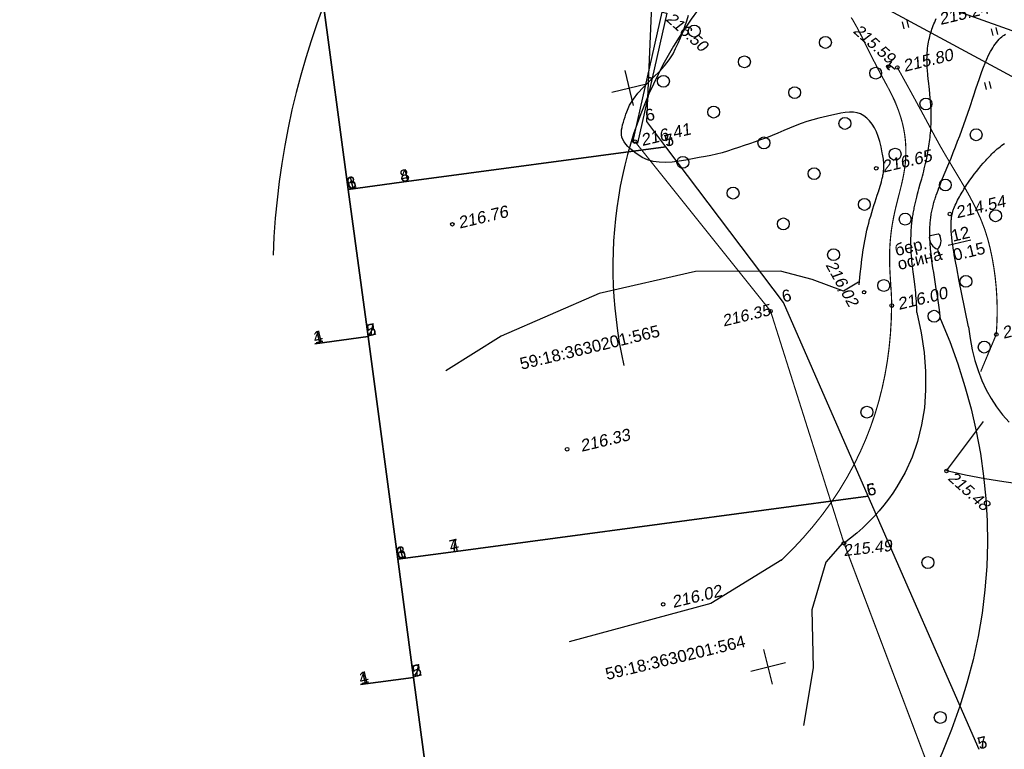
# Model space of a CAD drawing. Header units: millimetres. Extents: x -10 to 1169, y 1 to 1686.
# Tile 2 of 224: x 116 to 199, y 112 to 174. Entities that reach past the tile are written whole.
import ezdxf
from ezdxf.enums import TextEntityAlignment as Align

# ---------------------------------------------------------------- set-up
doc = ezdxf.new("R2010")
doc.units = ezdxf.units.MM
doc.linetypes.add('AHIDDEN1', pattern=[2, 0.5, -1.5])
for name, color, linetype in [('CONTURS', 7, 'Continuous'), ('COORDS', 7, 'Continuous'), ('IZOLINES', 32, 'Continuous'), ('PDIGIT', 170, 'Continuous'), ('PICKETS', 7, 'Continuous'), ('УЧАСТКИ', 7, 'Continuous')]:
    doc.layers.add(name, color=color, linetype=linetype)
doc.layers.add('СВЯЗЬ', color=170, linetype='Связь', lineweight=30)
doc.styles.get("Standard").update_dxf_attribs({"font": 'arial.ttf'})
doc.linetypes.add('Связь', pattern='A,12.5,[130,ltypeshp.shx,S=1,R=-30,X=0,Y=0.9],1,[130,ltypeshp.shx,S=1,R=-30,X=0,Y=0.9],1,[130,ltypeshp.shx,S=1,R=-30,X=0,Y=0.9],4.5', length=19)

# ---------------------------------------------------------------- blocks, each defined once
blk = doc.blocks.new('401')
at = {"layer": 'CONTURS'}
for p, q in [((0, 0), (0, 1.2)), ((0.8, 0), (0.8, 1.2))]:
    blk.add_line(p, q, dxfattribs=at)
blk = doc.blocks.new('390_2')
at = {"layer": 'CONTURS', "color": 7}
for p, q in [((0.7, 3.47), (-0.69, 3.47)), ((0, 1.06), (0, 0.03)), ((0.02, 0), (0.58, 0))]:
    blk.add_line(p, q, dxfattribs=at)
at = {"layer": 'CONTURS', "color": 7, "linetype": 'Continuous'}
for centre, radius, start, end in [((-0.65, 3.26), 0.22, 101.9408, 167.6983), ((-0.69, 3.45), 0.0195, 90, 101.9408), ((0.65, 3.26), 0.22, 12.3017, 76.9673), ((1.01, 2.72), 1.95, 167.2459, 239.376), ((-19.94, 7.46), 19.52, 347.2459, 347.6983), ((-1.01, 2.72), 1.95, 300.624, 12.7541), ((19.94, 7.46), 19.52, 192.3017, 192.7541)]:
    blk.add_arc(centre, radius, start, end, dxfattribs=at)
blk = doc.blocks.new('372')
at = {"layer": 'CONTURS'}
blk.add_circle((0, 0), 1, dxfattribs=at)
blk = doc.blocks.new('472')
at = {"layer": 'CONTURS'}
for p, q in [((-4.11, 0.36), (3.89, 0.36)), ((-4.11, -0.43), (-4.11, 0.36)), ((3.89, 0.36), (3.89, -0.43)), ((3.89, -0.43), (-4.11, -0.43))]:
    blk.add_line(p, q, dxfattribs=at)
blk = doc.blocks.new('84_2')
at = {"layer": 'CONTURS', "color": 7, "linetype": 'Continuous'}
for p, q in [((-1, 0), (-1, -0.51)), ((-0.99, 0), (0.38, 0)), ((-0.31, 0), (-0.31, -1.21))]:
    blk.add_line(p, q, dxfattribs=at)

msp = doc.modelspace()

# ---------------------------------------------------------------- linework, layer by layer
at = {"layer": 'CONTURS', "color": 42, "lineweight": -2}
msp.add_line((193.97095, 135.63251), (197.07602, 139.77629), dxfattribs=at)
at = {"layer": 'CONTURS', "linetype": 'AHIDDEN1', "const_width": 0.1, "flags": 128}
msp.add_lwpolyline([(198.14817, 147.10067), (198.19801, 147.92088), (198.22181, 148.73363), (198.21959, 149.53892), (198.19135, 150.33676), (198.13708, 151.12715), (198.05678, 151.91008), (197.95046, 152.68556), (197.81811, 153.45358), (197.65973, 154.21415), (197.47533, 154.96726), (197.19248, 155.88983), (196.84298, 156.79378), (196.4381, 157.68214), (195.98913, 158.55792), (195.50734, 159.42418), (195.00402, 160.28393), (194.49045, 161.14022), (193.9779, 161.99608), (193.47765, 162.85454), (193.00099, 163.71862), (192.6903, 164.30192), (192.37837, 164.88456), (192.06521, 165.46655), (191.75081, 166.04789), (191.43517, 166.62857), (191.1183, 167.2086), (190.80018, 167.78798), (190.48084, 168.3667), (190.16025, 168.94478), (189.83843, 169.52219)], dxfattribs=at)
at = {"layer": 'CONTURS', "linetype": 'AHIDDEN1'}
for points, const_width in [([(179.18647, 149.0587), (167.80298, 163.28796)], 0.1), ([(185.35905, 129.55506), (179.18647, 149.0587)], 0.09649), ([(198.14817, 147.10067), (196.83853, 143.97215)], 0.1), ([(185.35905, 129.55506), (192.74388, 110.0104)], 0.1)]:
    msp.add_lwpolyline(points, dxfattribs=dict(at, const_width=const_width))
at = {"layer": 'CONTURS'}
msp.add_lwpolyline([(194.09704, 154.58734), (196.01198, 155.04715)], dxfattribs=at)
at = {"layer": 'CONTURS', "color": 42, "linetype": 'Continuous', "flags": 128}
msp.add_lwpolyline([(200.36622, 134.50751), (198.77156, 134.71982), (197.17412, 134.97809), (195.57392, 135.28232), (193.97095, 135.63251)], dxfattribs=at)
at = {"layer": 'CONTURS', "lineweight": 30}
for centre, major_axis, ratio, start_param, end_param in [((214.9746, 146.72223), (-73.24687, 28.23378), 0.91082803, 5.24655082, 6.58642065), ((213.58849, 148.32883), (-45.21987, 17.53321), 0.8556701, 2.56698452, 6.79932219)]:
    msp.add_ellipse(centre, major_axis=major_axis, ratio=ratio, start_param=start_param, end_param=end_param, dxfattribs=at)
at = {"layer": 'COORDS', "lineweight": -2}
for p, q in [((167.66066, 166.33906), (166.96021, 169.25614)), ((165.85189, 167.44738), (168.76898, 168.14783)), ((179.33486, 117.72103), (178.63441, 120.63811)), ((177.52609, 118.82934), (180.44317, 119.5298))]:
    msp.add_line(p, q, dxfattribs=at)
at = {"layer": 'IZOLINES'}
for points in [[(188.57348, 162.36197), (188.47891, 162.85573), (188.36492, 163.31213), (188.2315, 163.73118), (188.07865, 164.11287), (187.90638, 164.4572), (187.71469, 164.76418), (187.50356, 165.0338), (187.27301, 165.26606), (187.02304, 165.46097), (186.75364, 165.61852), (186.47198, 165.72138), (186.15956, 165.77218), (185.82208, 165.77888), (185.46527, 165.74941), (185.09485, 165.69173), (184.71653, 165.61378), (184.33603, 165.52351), (183.95907, 165.42887), (183.59138, 165.3378), (183.23867, 165.25826), (182.73492, 165.13699), (182.23803, 164.9873), (181.7466, 164.81478), (181.25921, 164.62504), (180.77446, 164.42369), (180.29095, 164.21632), (179.80726, 164.00853), (179.32198, 163.80594), (178.83372, 163.61413), (178.34106, 163.43872), (177.88247, 163.28273), (177.42361, 163.1228), (176.96419, 162.96185), (176.50391, 162.80278), (176.04249, 162.64849), (175.57962, 162.50188), (175.11501, 162.36587), (174.64837, 162.24335), (174.1794, 162.13722), (173.70782, 162.05039), (173.17607, 161.95716), (172.62526, 161.85254), (172.06255, 161.74791), (171.49512, 161.65461), (170.93012, 161.58401), (170.37475, 161.54748), (169.83616, 161.55637), (169.32153, 161.62206), (168.83802, 161.75589), (168.39281, 161.96924), (168.19493, 162.09278), (167.98866, 162.22996), (167.77951, 162.37959), (167.57295, 162.54048), (167.37447, 162.71145), (167.18956, 162.89132), (167.0237, 163.07889), (166.88238, 163.27299), (166.7711, 163.47244), (166.69533, 163.67604), (166.66012, 163.86656), (166.65265, 164.0681), (166.66887, 164.27834), (166.70474, 164.49492), (166.75619, 164.71553), (166.8192, 164.93781), (166.88971, 165.15944), (166.96368, 165.37808), (167.03705, 165.5914), (167.10578, 165.79705), (167.34108, 166.35536), (167.65887, 166.87441), (168.04099, 167.36309), (168.46927, 167.83034), (168.92554, 168.28507), (169.39165, 168.73619), (169.84943, 169.19263), (170.28071, 169.6633), (170.66733, 170.15712), (170.99113, 170.683), (171.21316, 171.12044), (171.42457, 171.56784), (171.62441, 172.02397), (171.81172, 172.4876), (171.98553, 172.95747), (172.14491, 173.43236), (172.28888, 173.91103)], [(191.48695, 148.93986), (191.4808, 149.1778), (191.47117, 149.4156), (191.45825, 149.65324), (191.44218, 149.89066), (191.42316, 150.12786), (191.40147, 150.36482), (191.37744, 150.60154), (191.35144, 150.83805), (191.32387, 151.07438), (191.26569, 151.54666), (191.16483, 152.35461), (191.16472, 152.35553), (191.1645, 152.35737), (191.16465, 152.35542), (191.13765, 152.58429), (191.11181, 152.81329), (191.08752, 153.04245), (191.06506, 153.2718), (191.04471, 153.50134), (191.02672, 153.73106), (191.01133, 153.96096), (190.99876, 154.19102), (190.98921, 154.4212), (190.98289, 154.65148), (190.98099, 154.76665), (190.97995, 154.88182), (190.9798, 154.997), (190.98055, 155.11217), (190.98223, 155.22732), (190.98483, 155.34246), (190.98839, 155.45757), (190.9929, 155.57264), (190.99838, 155.68767), (191.00484, 155.80264), (191.01228, 155.91755), (191.02072, 156.03239), (191.03015, 156.14715), (191.04058, 156.26182), (191.052, 156.37639), (191.06442, 156.49086), (191.07782, 156.6052), (191.09221, 156.71943), (191.10758, 156.83353), (191.12391, 156.94748), (191.1412, 157.0613), (191.15942, 157.17496), (191.17856, 157.28848), (191.19859, 157.40183), (191.2195, 157.51503), (191.24125, 157.62806), (191.26383, 157.74093), (191.2872, 157.85363), (191.31132, 157.96618), (191.36169, 158.19079), (191.41462, 158.41479), (191.4698, 158.63825), (191.53661, 158.89873), (191.53649, 158.89838), (191.59265, 159.11108), (191.64977, 159.32353), (191.7656, 159.74799), (191.88142, 160.17245), (191.93857, 160.38488), (191.99486, 160.59754), (192.05004, 160.81049), (192.10386, 161.02379), (192.15614, 161.23746), (192.20667, 161.45155), (192.25528, 161.66607), (192.30181, 161.88104), (192.34612, 162.09648), (192.37313, 162.23396), (192.39961, 162.37409), (192.39978, 162.37497), (192.39982, 162.37486), (192.43234, 162.55585), (192.46312, 162.73714), (192.49203, 162.91873), (192.51903, 163.1006), (192.54406, 163.28275), (192.56708, 163.46516), (192.58806, 163.6478), (192.60696, 163.83066), (192.62376, 164.01372), (192.63842, 164.19695), (192.65094, 164.38033), (192.66129, 164.56383), (192.66948, 164.74744), (192.67551, 164.93112), (192.67937, 165.11485), (192.6811, 165.2986), (192.68071, 165.48235), (192.67824, 165.66607), (192.67373, 165.84975), (192.66724, 166.03337), (192.65883, 166.21689), (192.64859, 166.40032), (192.63661, 166.58364), (192.60788, 166.94989), (192.57369, 167.31565), (192.53538, 167.68099), (192.45333, 168.41107), (192.43817, 168.54827), (192.43811, 168.54822), (192.39982, 168.9167), (192.36712, 169.28567), (192.35379, 169.47038), (192.34297, 169.65525), (192.33499, 169.84024), (192.33016, 170.02532), (192.32879, 170.21043), (192.33111, 170.3955), (192.33735, 170.58045), (192.34769, 170.76519), (192.36226, 170.94959), (192.38118, 171.13357), (192.40451, 171.31699), (192.43229, 171.49975), (192.45969, 171.65596), (192.49164, 171.81767), (192.49213, 171.81999), (192.49213, 171.81999), (192.49213, 171.81999), (192.49213, 171.81999), (192.49213, 171.82), (192.49213, 171.82), (192.49213, 171.82002), (192.49251, 171.82032), (192.52663, 171.97657), (192.56431, 172.13198), (192.60518, 172.28655), (192.64918, 172.44023), (192.69623, 172.59299), (192.74621, 172.74478), (192.79904, 172.89559), (192.8546, 173.04539), (192.91278, 173.19418), (192.97344, 173.34195), (193.03648, 173.48871), (193.10176, 173.63447)], [(193.47644, 148.39055), (193.36959, 149.17487), (193.31434, 149.56678), (193.25741, 149.95844), (193.1987, 150.34984), (193.13832, 150.74098), (193.07663, 151.13191), (192.95174, 151.91354), (192.89018, 152.30449), (192.83054, 152.69574), (192.77394, 153.08742), (192.74714, 153.28347), (192.72155, 153.47968), (192.69732, 153.67606), (192.67462, 153.87261), (192.6536, 154.06935), (192.63443, 154.26626), (192.61893, 154.44333), (192.60494, 154.62388), (192.60485, 154.62513), (192.60487, 154.62517), (192.59675, 154.7433), (192.58953, 154.86149), (192.58322, 154.97973), (192.57786, 155.09802), (192.57349, 155.21634), (192.57015, 155.33469), (192.56789, 155.45307), (192.56674, 155.57145), (192.56675, 155.68984), (192.56795, 155.80822), (192.57041, 155.92657), (192.57415, 156.04488), (192.57922, 156.16314), (192.58567, 156.28132), (192.59354, 156.39942), (192.60288, 156.51739), (192.61372, 156.63523), (192.62611, 156.75291), (192.64008, 156.87041), (192.65565, 156.9877), (192.67286, 157.10474), (192.69171, 157.22153), (192.71221, 157.33803), (192.73436, 157.45421), (192.75814, 157.57007), (192.78353, 157.68557), (192.81048, 157.80071), (192.83896, 157.91548), (192.87871, 158.06612), (192.87857, 158.06577), (192.90796, 158.17115), (192.93843, 158.27621), (192.96996, 158.38096), (193.0025, 158.48539), (193.03597, 158.58953), (193.07032, 158.69337), (193.10549, 158.79694), (193.17803, 159.00331), (193.25312, 159.20874), (193.32564, 159.40104), (193.39854, 159.58971), (193.39815, 159.58909), (193.4907, 159.82312), (193.58459, 160.05662), (193.77519, 160.52246), (194.15969, 161.45279), (194.35036, 161.9186), (194.53856, 162.38541), (194.72366, 162.85345), (194.90524, 163.32285), (195.08306, 163.79367), (195.25707, 164.2659), (195.42734, 164.73949), (195.59408, 165.21432), (195.75768, 165.69023), (195.91866, 166.16703), (196.23586, 167.12222), (196.23679, 167.12504), (196.23866, 167.13069), (196.23641, 167.12519), (196.467, 167.81843), (196.70207, 168.51013), (196.82322, 168.85473), (196.94797, 169.19801), (197.07742, 169.53952), (197.21291, 169.87862), (197.35608, 170.21446), (197.50901, 170.54581), (197.67436, 170.87087), (197.76275, 171.03032), (197.85559, 171.18714), (197.95343, 171.34079), (198.05687, 171.49062), (198.1665, 171.6358), (198.2829, 171.77538), (198.39571, 171.89719), (198.5128, 172.01056), (198.51243, 172.00985), (198.60982, 172.09514), (198.71139, 172.17522), (198.81684, 172.24988), (198.92601, 172.31875)], [(195.82362, 147.74249), (195.76094, 148.01543), (195.70077, 148.28894), (195.64259, 148.56287), (195.58596, 148.83712), (195.47579, 149.38624), (195.25987, 150.48537), (195.0424, 151.58419), (194.8251, 152.68304), (194.72009, 153.23315), (194.66951, 153.50857), (194.6207, 153.7843), (194.5741, 154.0604), (194.53017, 154.33694), (194.48945, 154.61394), (194.45254, 154.89145), (194.43572, 155.03042), (194.42012, 155.16951), (194.40583, 155.30875), (194.39298, 155.44812), (194.38167, 155.58761), (194.37205, 155.72723), (194.36427, 155.86695), (194.3585, 156.00675), (194.35492, 156.14661), (194.35378, 156.2865), (194.35532, 156.42636), (194.35989, 156.56613), (194.36789, 156.70571), (194.37466, 156.79047), (194.38255, 156.87039), (194.38242, 156.86886), (194.39769, 156.99109), (194.40706, 157.05195), (194.41776, 157.11258), (194.42994, 157.17292), (194.44366, 157.23291), (194.45885, 157.29253), (194.48914, 157.39797), (194.48998, 157.4007), (194.48998, 157.4007), (194.48998, 157.40071), (194.48998, 157.40072), (194.49013, 157.40082), (194.51312, 157.47332), (194.53762, 157.54532), (194.56338, 157.61686), (194.59026, 157.68798), (194.64703, 157.82901), (194.70731, 157.96854), (194.77062, 158.10669), (194.8366, 158.24356), (194.90497, 158.37924), (194.97547, 158.51381), (195.04792, 158.64733), (195.12214, 158.77986), (195.19799, 158.91146), (195.27535, 159.04216), (195.35412, 159.17202), (195.43421, 159.30105), (195.51555, 159.4293), (195.59808, 159.55678), (195.68174, 159.68352), (195.76649, 159.80952), (195.93914, 160.05934), (196.11584, 160.30628), (196.29651, 160.55029), (196.48114, 160.79128), (196.6698, 161.02908), (196.86263, 161.26348), (197.05982, 161.49416), (197.26159, 161.72077), (197.3643, 161.83242), (197.46826, 161.94289), (197.57353, 162.05211), (197.68014, 162.16001), (197.78814, 162.2665), (197.89756, 162.37151), (198.00847, 162.47494), (198.12089, 162.57669), (198.23488, 162.67667), (198.35047, 162.77477), (198.46771, 162.87086), (198.58664, 162.96482), (198.70729, 163.05654), (198.82968, 163.14587)], [(186.62228, 151.27742), (186.65735, 151.58402), (186.72202, 152.1978), (186.78671, 152.81158), (186.82117, 153.11824), (186.85794, 153.42461), (186.89755, 153.73063), (186.94046, 154.03618), (186.98703, 154.34117), (187.03757, 154.64551), (187.09228, 154.94911), (187.15132, 155.25187), (187.21475, 155.55371), (187.28259, 155.85457), (187.3548, 156.15439), (187.43125, 156.45312), (187.51175, 156.75077), (187.59605, 157.04735), (187.6838, 157.34291), (187.77459, 157.63754), (187.86788, 157.93138), (187.96306, 158.22462), (188.15577, 158.81031), (188.27425, 159.17526), (188.2751, 159.17791), (188.2751, 159.17791), (188.2751, 159.17791), (188.2751, 159.17791), (188.2751, 159.17792), (188.27511, 159.17793), (188.27511, 159.17795), (188.27506, 159.17829), (188.33272, 159.3603), (188.38872, 159.54283), (188.4427, 159.72596), (188.49407, 159.90981), (188.54213, 160.09453), (188.56466, 160.18726), (188.58604, 160.28026), (188.60615, 160.37353), (188.62483, 160.46709), (188.64194, 160.56094), (188.6613, 160.68142), (188.66139, 160.68206), (188.66139, 160.68206), (188.66139, 160.68206), (188.66139, 160.68206), (188.66139, 160.68206), (188.66139, 160.68206), (188.66139, 160.68206), (188.66139, 160.68207), (188.66144, 160.68203), (188.6708, 160.74918), (188.67919, 160.81646), (188.68651, 160.88385), (188.69271, 160.95135), (188.69778, 161.01893), (188.70168, 161.08659), (188.7044, 161.15429), (188.70596, 161.22202), (188.70634, 161.28977), (188.70558, 161.3575), (188.70369, 161.42521), (188.7007, 161.49286), (188.69663, 161.56046), (188.68539, 161.69538), (188.67018, 161.82987), (188.65122, 161.96384), (188.62868, 162.09723), (188.60272, 162.22996), (188.57348, 162.36197)], [(191.48695, 148.93986), (191.844, 147.23169), (192.08433, 145.57762), (192.20794, 143.97765), (192.21483, 142.43177), (192.105, 140.93998), (191.87846, 139.5023), (191.53519, 138.1187), (191.07521, 136.78921), (190.49851, 135.51381), (189.8051, 134.2925), (189.46248, 133.77149), (189.09721, 133.26098), (188.70926, 132.76097), (188.29866, 132.27147), (187.86538, 131.79247), (187.40945, 131.32398), (186.93085, 130.86599), (186.42958, 130.41851), (185.90565, 129.98153), (185.35905, 129.55506)], [(193.47644, 148.39055), (194.2384, 146.50352), (194.91838, 144.61763), (195.51637, 142.7329), (196.03237, 140.84932), (196.46638, 138.9669), (196.81841, 137.08562), (197.08844, 135.2055), (197.27648, 133.32653), (197.38254, 131.44871), (197.40661, 129.57205), (197.34404, 127.61021), (197.19176, 125.64963), (196.94977, 123.69032), (196.61807, 121.73226), (196.19666, 119.77547), (195.68553, 117.81993), (195.08468, 115.86566), (194.39413, 113.91265), (193.61386, 111.96089), (192.74388, 110.0104)], [(195.82362, 147.74249), (195.95461, 146.76043), (196.13206, 145.8188), (196.35598, 144.91759), (196.62638, 144.0568), (196.94323, 143.23643), (197.30656, 142.45649), (197.71636, 141.71697), (198.17262, 141.01788), (198.67535, 140.3592), (199.22455, 139.74095)]]:
    msp.add_lwpolyline(points, dxfattribs=at)
at = {"layer": 'IZOLINES', "const_width": 0.1}
for points in [[(189.35462, 149.53363), (189.3566, 149.62125), (189.35672, 149.62894), (189.35672, 149.62898), (189.35669, 149.62924), (189.35718, 149.79372), (189.35458, 149.95816), (189.34969, 150.12255), (189.34303, 150.28686), (189.33497, 150.45111), (189.31595, 150.77943), (189.29466, 151.10762), (189.25133, 151.76394), (189.23168, 152.09222), (189.21465, 152.42064), (189.20106, 152.7492), (189.19577, 152.91353), (189.1916, 153.07789), (189.18861, 153.24228), (189.18687, 153.40668), (189.18644, 153.57108), (189.18738, 153.73548), (189.18974, 153.89986), (189.19357, 154.0642), (189.1989, 154.2285), (189.20578, 154.39274), (189.21424, 154.55689), (189.2243, 154.72095), (189.23598, 154.8849), (189.2493, 155.04871), (189.26427, 155.21238), (189.28089, 155.37587), (189.29917, 155.53919), (189.31909, 155.70231), (189.34065, 155.86521), (189.36383, 156.02788), (189.3886, 156.19032), (189.41493, 156.3525), (189.44279, 156.51442), (189.47213, 156.67608), (189.5029, 156.83746), (189.53503, 156.99857), (189.56847, 157.15942), (189.60313, 157.32), (189.63894, 157.48032), (189.67581, 157.64041), (189.71362, 157.80027), (189.79166, 158.1194), (189.87208, 158.43793), (190.03537, 159.07437), (190.1175, 159.40069), (190.15764, 159.56464), (190.19691, 159.72924), (190.19695, 159.72942), (190.19683, 159.72949), (190.23532, 159.89556), (190.27227, 160.06198), (190.30761, 160.22874), (190.34116, 160.39586), (190.37274, 160.56336), (190.40217, 160.73123), (190.42933, 160.89948), (190.45407, 161.06808), (190.47628, 161.23702), (190.49586, 161.40627), (190.51274, 161.57579), (190.52683, 161.74555), (190.5381, 161.91551), (190.54648, 162.08561), (190.55194, 162.25581), (190.55445, 162.42606), (190.554, 162.59632), (190.55056, 162.76651), (190.54412, 162.9366), (190.53468, 163.10653), (190.52223, 163.27625), (190.50678, 163.4457), (190.48832, 163.61483), (190.46688, 163.78359), (190.44245, 163.95192), (190.41507, 164.11977), (190.38475, 164.2871), (190.35151, 164.45386), (190.3154, 164.62), (190.27645, 164.78547), (190.23469, 164.95024), (190.19018, 165.11427), (190.14297, 165.27753), (190.09312, 165.43998), (190.04068, 165.6016), (189.98574, 165.76237), (189.92836, 165.92227), (189.86862, 166.0813), (189.80661, 166.23943), (189.74243, 166.39668), (189.67616, 166.55306), (189.60793, 166.70857), (189.53783, 166.86325), (189.46598, 167.01711), (189.35841, 167.24), (189.35952, 167.2383), (189.28205, 167.3936), (189.12374, 167.70249), (188.9615, 168.00931), (188.63128, 168.61986), (188.30254, 169.2312), (188.14081, 169.53827), (187.82312, 170.15537), (187.5115, 170.77554), (186.89435, 172.01894), (186.68869, 172.42565), (186.68643, 172.43006), (186.68643, 172.43006), (186.68643, 172.43006), (186.68643, 172.43006), (186.68643, 172.43006), (186.68643, 172.43007), (186.68642, 172.43008), (186.68641, 172.4301), (186.68685, 172.42968), (186.41175, 172.95339), (186.12059, 173.46797), (185.96535, 173.71943)], [(189.35462, 149.53363), (189.32697, 148.33393), (189.25755, 147.15186), (189.14637, 145.98742), (188.99343, 144.8406), (188.79872, 143.71142), (188.56224, 142.59986), (188.284, 141.50593), (187.964, 140.42963), (187.60224, 139.37095), (187.1987, 138.32991), (186.71047, 137.2135), (186.17246, 136.1181), (185.58467, 135.04371), (184.94711, 133.99033), (184.25977, 132.95796), (183.52264, 131.94661), (182.73575, 130.95626), (181.89907, 129.98693), (181.01262, 129.0386), (180.07639, 128.11129)]]:
    msp.add_lwpolyline(points, dxfattribs=at)
at = {"layer": 'IZOLINES', "lineweight": -2}
for points in [[(186.56804, 151.48411), (185.32067, 150.73908), (182.68094, 151.70906), (180.01756, 152.40607), (172.89066, 152.38771), (164.77932, 150.52913), (156.54668, 146.94843), (151.89433, 144.04926)], [(185.23894, 129.56834), (183.83653, 127.98414), (182.66336, 123.9601), (182.76458, 119.08375), (181.96226, 114.25776)], [(180.13818, 128.16533), (174.15417, 124.50088), (162.26705, 121.29012)]]:
    msp.add_lwpolyline(points, dxfattribs=at)
at = {"layer": 'PICKETS', "color": 1, "lineweight": -2}
for centre in [(189.07191, 169.59767), (187.04474, 150.64539), (179.18647, 149.0587), (193.97095, 135.63251), (185.35905, 129.55506)]:
    msp.add_circle(centre, 0.14474, dxfattribs=at)
at = {"layer": 'PICKETS', "color": 7, "lineweight": -2}
for centre in [(189.83843, 169.52219), (167.80298, 163.28796), (188.06265, 161.05351), (194.24868, 157.21577), (152.45334, 156.35165), (189.36852, 149.52476), (198.14817, 147.10067), (162.09041, 137.45874), (170.1644, 124.4341)]:
    msp.add_circle(centre, 0.15, dxfattribs=at)
at = {"layer": 'СВЯЗЬ', "linetype": 'Связь', "lineweight": 30}
msp.add_lwpolyline([(1003.57598, 202.84445), (1000.59835, 168.59492), (871.56058, 145.36788), (758.87955, 121.88941), (650.69119, 102.74815), (634.99227, 95.47123), (608.47044, 71.07046), (595.48159, 81.85251), (592.27086, 95.54863), (488.2796, 98.86568), (399.41933, 99.46973), (387.05474, 101.26013), (366.57294, 107.95059), (359.87152, 108.23329), (347.43397, 102.66207), (313.42841, 119.67044), (255.91181, 144.33086), (205.82837, 165.32708), (141.73238, 199.93614), (116.10181, 212.96805)], dxfattribs=at)
at = {"layer": 'УЧАСТКИ', "color": 6, "linetype": 'Continuous', "lineweight": -2}
for p, q in [((168.79034, 164.97513), (169.69539, 185.83294)), ((172.22438, 182.36764), (230.77149, 161.42871)), ((143.70651, 159.28107), (140.84253, 180.67366)), ((140.84253, 180.67366), (143.70651, 159.28107)), ((170.39074, 162.85006), (168.79034, 164.97513)), ((170.39074, 162.85006), (148.17009, 159.8798)), ((148.17009, 159.8798), (170.39074, 162.85006)), ((180.2643, 149.78424), (170.39074, 162.85006)), ((148.17009, 159.8798), (143.70651, 159.28107)), ((143.70651, 159.28107), (148.17009, 159.8798)), ((145.36915, 146.91755), (143.70651, 159.28107)), ((143.70651, 159.28107), (145.36915, 146.91755)), ((187.39143, 133.50846), (180.2643, 149.78424)), ((140.90557, 146.31883), (145.36915, 146.91755)), ((145.36915, 146.91755), (140.90557, 146.31883)), ((147.87499, 128.21572), (145.36915, 146.91755)), ((145.36915, 146.91755), (147.87499, 128.21572)), ((187.39143, 133.50846), (152.32884, 128.81211)), ((152.32884, 128.81211), (187.39143, 133.50846)), ((196.71555, 112.23758), (187.39143, 133.50846)), ((152.32884, 128.81211), (147.87499, 128.21572)), ((147.87499, 128.21572), (152.32884, 128.81211)), ((149.19896, 118.29052), (147.87499, 128.21572)), ((147.87499, 128.21572), (149.19896, 118.29052)), ((144.7451, 117.69413), (149.19896, 118.29052)), ((149.19896, 118.29052), (144.7451, 117.69413)), ((150.83163, 106.09463), (149.19896, 118.29052)), ((149.19896, 118.29052), (150.83163, 106.09463))]:
    msp.add_line(p, q, dxfattribs=at)

# ---------------------------------------------------------------- block references
at = {"layer": 'CONTURS', "lineweight": -2}
for name, p, xscale, yscale, zscale, rotation in [('472', (169.6594, 171.47005), 0.6991708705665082, 0.5, 0.6991708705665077, 77.21666826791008), ('372', (172.77004, 172.58291), 0.4999999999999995, 0.4999999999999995, 0.4999999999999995, 13.50227474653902), ('401', (190.4219, 172.7834), 0.4999999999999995, 0.4999999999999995, 0.4999999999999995, 13.50227474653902), ('372', (183.79702, 171.63123), 0.4999999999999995, 0.4999999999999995, 0.4999999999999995, 13.50227474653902), ('401', (197.89488, 172.19627), 0.4999999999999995, 0.4999999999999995, 0.4999999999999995, 13.50227474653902), ('372', (176.9905, 169.99685), 0.4999999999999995, 0.4999999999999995, 0.4999999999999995, 13.50227474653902), ('372', (188.01748, 169.04517), 0.4999999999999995, 0.4999999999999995, 0.4999999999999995, 13.50227474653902), ('84_2', (189.2703, 169.86368), 0.4990144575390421, 0.4824666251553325, 0.4990144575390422, 53.28522803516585), ('372', (170.18397, 168.36246), 0.4999999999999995, 0.4999999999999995, 0.4999999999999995, 13.50227474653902), ('472', (168.42179, 166.01532), 0.6991708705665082, 0.5, 0.6991708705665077, 77.21666826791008), ('372', (181.21095, 167.41078), 0.4999999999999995, 0.4999999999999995, 0.4999999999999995, 13.50227474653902), ('401', (197.33331, 167.6647), 0.4999999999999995, 0.4999999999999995, 0.4999999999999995, 13.50227474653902), ('372', (174.40443, 165.77639), 0.4999999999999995, 0.4999999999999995, 0.4999999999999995, 13.50227474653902), ('372', (192.23793, 166.4591), 0.4999999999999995, 0.4999999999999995, 0.4999999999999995, 13.50227474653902), ('372', (185.43141, 164.82471), 0.4999999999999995, 0.4999999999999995, 0.4999999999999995, 13.50227474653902), ('372', (178.62489, 163.19032), 0.4999999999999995, 0.4999999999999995, 0.4999999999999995, 13.50227474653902), ('372', (196.45839, 163.87303), 0.4999999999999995, 0.4999999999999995, 0.4999999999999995, 13.50227474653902), ('372', (171.81836, 161.55593), 0.4999999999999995, 0.4999999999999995, 0.4999999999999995, 13.50227474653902), ('372', (189.65187, 162.23864), 0.4999999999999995, 0.4999999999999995, 0.4999999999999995, 13.50227474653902), ('372', (182.84534, 160.60425), 0.4999999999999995, 0.4999999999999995, 0.4999999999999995, 13.50227474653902), ('372', (193.87232, 159.65257), 0.4999999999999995, 0.4999999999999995, 0.4999999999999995, 13.50227474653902), ('372', (176.03882, 158.96987), 0.4999999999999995, 0.4999999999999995, 0.4999999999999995, 13.50227474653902), ('372', (187.0658, 158.01818), 0.4999999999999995, 0.4999999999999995, 0.4999999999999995, 13.50227474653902), ('372', (190.49458, 156.78516), 0.4999999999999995, 0.4999999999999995, 0.4999999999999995, 13.50227474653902), ('372', (198.09278, 157.0665), 0.4999999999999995, 0.4999999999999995, 0.4999999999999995, 13.50227474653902), ('372', (180.25927, 156.3838), 0.4999999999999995, 0.4999999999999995, 0.4999999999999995, 13.50227474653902), ('390_2', (193.3397, 153.76548), 0.4999999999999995, 0.4999999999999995, 0.4999999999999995, 13.50227474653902), ('372', (184.47973, 153.79773), 0.4999999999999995, 0.4999999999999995, 0.4999999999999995, 13.50227474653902), ('372', (188.70019, 151.21166), 0.4999999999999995, 0.4999999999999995, 0.4999999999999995, 13.50227474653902), ('372', (195.60041, 151.55865), 0.4999999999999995, 0.4999999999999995, 0.4999999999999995, 13.50227474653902), ('372', (192.92064, 148.62559), 0.4999999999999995, 0.4999999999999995, 0.4999999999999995, 13.50227474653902), ('372', (197.1411, 146.03952), 0.4999999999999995, 0.4999999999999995, 0.4999999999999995, 13.50227474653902), ('372', (187.28229, 140.57147), 0.4999999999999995, 0.4999999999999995, 0.4999999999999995, 13.50227474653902), ('372', (192.40241, 127.9405), 0.4999999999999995, 0.4999999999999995, 0.4999999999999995, 13.50227474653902), ('372', (193.44077, 114.92404), 0.4999999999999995, 0.4999999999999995, 0.4999999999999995, 13.50227474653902)]:
    msp.add_blockref(name, p, dxfattribs=dict(at, xscale=xscale, yscale=yscale, zscale=zscale, rotation=rotation))
at = {"layer": 'CONTURS', "xscale": 0.4999999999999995, "yscale": 0.4999999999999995, "zscale": 0.4999999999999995, "rotation": 13.50227474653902}
msp.add_blockref('372', (181.21095, 167.41078), dxfattribs=at)

# ---------------------------------------------------------------- texts
at = {"layer": 'CONTURS', "lineweight": -2}
for s, p in [('12', (194.50194, 154.87779)), ('бер.', (189.74211, 153.67157)), ('0.15', (194.65813, 153.27183)), ('осина', (189.98361, 152.5065))]:
    msp.add_text(s, height=1, rotation=13.5022747, dxfattribs=at).set_placement(p)
at = {"layer": 'PDIGIT', "color": 7, "lineweight": -2, "oblique": 10}
for s, height, rotation, p in [('215.24', 1, 13.5022747, (193.46086, 173.08765)), ('216.50', 0.964933, 318.2687127, (170.31711, 173.51622)), ('215.59', 0.964933, 318.2687127, (186.04876, 172.51246)), ('215.80', 1, 13.5022747, (190.44135, 169.15276)), ('216.41', 1, 13.5022747, (168.4059, 162.91852)), ('216.65', 1, 13.5022747, (188.66557, 160.68407)), ('214.54', 1, 13.5022747, (194.8516, 156.84634)), ('216.76', 1, 13.5022747, (153.05626, 155.98221)), ('216,02', 0.964933, 299.0073307, (183.7839, 152.93588)), ('216.00', 1, 13.5022747, (189.97144, 149.15532)), ('216.35', 0.964933, 13.5323333, (175.24412, 147.7611)), ('214.13', 1, 13.5022747, (198.75109, 146.73123)), ('216.33', 1, 13.5022747, (163.3087, 137.23707)), ('215.48', 0.964933, 318.2687127, (194.00985, 134.95131)), ('215.49', 0.964933, 6.1959861, (185.33318, 128.47316)), ('216.02', 1, 13.5022747, (171.01349, 124.12378))]:
    msp.add_text(s, height=height, rotation=rotation, dxfattribs=at).set_placement(p)
at = {"layer": 'УЧАСТКИ', "color": 6, "lineweight": -2}
for s, p in [('6', (168.79034, 164.97513)), ('7', (170.39074, 162.85006)), ('5', (170.39074, 162.85006)), ('8', (148.17009, 159.8798)), ('4', (148.17009, 159.8798)), ('3', (143.70651, 159.28107)), ('6', (143.70651, 159.28107)), ('1', (143.70651, 159.28107)), ('6', (180.2643, 149.78424)), ('4', (140.90557, 146.31883)), ('1', (140.90557, 146.31883)), ('7', (145.36915, 146.91755)), ('2', (145.36915, 146.91755)), ('5', (145.36915, 146.91755)), ('6', (187.39143, 133.50846)), ('5', (187.39143, 133.50846)), ('7', (152.32884, 128.81211)), ('4', (152.32884, 128.81211)), ('3', (147.87499, 128.21572)), ('6', (147.87499, 128.21572)), ('1', (147.87499, 128.21572)), ('7', (149.19896, 118.29052)), ('2', (149.19896, 118.29052)), ('5', (149.19896, 118.29052)), ('4', (144.7451, 117.69413)), ('1', (144.7451, 117.69413)), ('7', (196.71555, 112.23758)), ('5', (196.71555, 112.23758))]:
    msp.add_text(s, height=1, rotation=13.5022747, dxfattribs=at).set_placement(p)
for s, p in [('59:18:3630201:565', (163.99319, 146.02119)), ('59:18:3630201:564', (171.18191, 119.95931))]:
    msp.add_text(s, height=1, rotation=13.5022747, dxfattribs=at).set_placement(p, align=Align.MIDDLE_CENTER)

doc.saveas('drawing.dxf')
